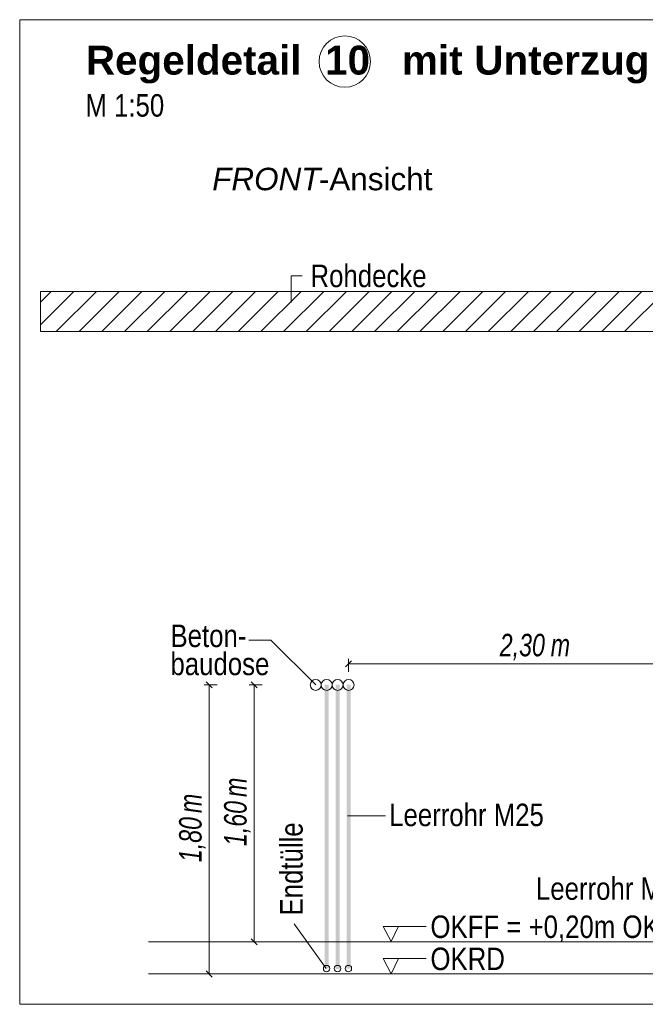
# Model space of a CAD drawing. Extents: x -620 to 300, y 62 to 1162.
# Tile 249 of 256: x 193 to 232, y 862 to 924. Entities that reach past the tile are written whole.
import ezdxf
from ezdxf.lldxf.tags import DXFTag

# ---------------------------------------------------------------- set-up
doc = ezdxf.new("R2010")
doc.units = 0
doc.layers.get('0').update_dxf_attribs({"lineweight": 13})
for name, color, linetype, lineweight, true_color in [('E_Aussparung Bemaßung-A06G955D8I', 5, 'Continuous', 9, 0x0000ff), ('E_Betonbaudose', 1, 'Continuous', 13, 0xff0000), ('E_Detail_Beschriftung', 7, 'Continuous', 13, 0x009900), ('E_Detail_Wandschraffur', 7, 'Continuous', 5, 0xc0c0c0), ('E_Leerrohr Beschriftung', 1, 'Continuous', 9, 0xff0000)]:
    doc.layers.add(name, color=color, linetype=linetype, lineweight=lineweight, true_color=true_color)
doc.layers.add('E_Detail_Linie_Text_Bem', color=7, linetype='Continuous', lineweight=13)
doc.styles.get("Standard").update_dxf_attribs({"font": 'ARIALN.TTF'})
tags = doc.linetypes.add('fein_strichliert', pattern=[4, 1, -2, 1]).pattern_tags.tags
tags[8:9] = [DXFTag(74, 4), DXFTag(75, 0), DXFTag(340, '0'), DXFTag(46, 0.0), DXFTag(50, 0.0), DXFTag(44, 0.0), DXFTag(45, 0.0)]
tags[6:7] = [DXFTag(74, 4), DXFTag(75, 0), DXFTag(340, '0'), DXFTag(46, 0.0), DXFTag(50, 0.0), DXFTag(44, 0.0), DXFTag(45, 0.0)]
tags[4:5] = [DXFTag(74, 4), DXFTag(75, 0), DXFTag(340, '0'), DXFTag(46, 0.0), DXFTag(50, 0.0), DXFTag(44, 0.0), DXFTag(45, 0.0)]
tags = doc.linetypes.add('fein_strichliert-A06G955H8I', pattern=[4, 1, -2, 1]).pattern_tags.tags
tags[8:9] = [DXFTag(74, 4), DXFTag(75, 0), DXFTag(340, '0'), DXFTag(46, 0.0), DXFTag(50, 0.0), DXFTag(44, 0.0), DXFTag(45, 0.0)]
tags[6:7] = [DXFTag(74, 4), DXFTag(75, 0), DXFTag(340, '0'), DXFTag(46, 0.0), DXFTag(50, 0.0), DXFTag(44, 0.0), DXFTag(45, 0.0)]
tags[4:5] = [DXFTag(74, 4), DXFTag(75, 0), DXFTag(340, '0'), DXFTag(46, 0.0), DXFTag(50, 0.0), DXFTag(44, 0.0), DXFTag(45, 0.0)]

# ---------------------------------------------------------------- blocks, each defined once
blk = doc.blocks.new('Referenz-A06G955I8I')
at = {"layer": 'E_Aussparung Bemaßung-A06G955D8I', "linetype": 'Continuous', "ltscale": 0.13}
for p, q in [((213.536, 883.768), (213.154, 883.386)), ((213.345, 883.877), (213.345, 883.077)), ((213.345, 883.577), (236.345, 883.577)), ((204.477, 882.452), (204.859, 882.07)), ((207.277, 882.452), (207.659, 882.07)), ((204.368, 882.261), (205.168, 882.261)), ((204.668, 864.261), (204.668, 882.261)), ((207.168, 882.261), (207.968, 882.261)), ((207.468, 866.261), (207.468, 882.261)), ((207.277, 866.452), (207.659, 866.07)), ((207.768, 866.261), (206.968, 866.261)), ((204.368, 864.261), (205.168, 864.261)), ((204.477, 864.452), (204.859, 864.07))]:
    blk.add_line(p, q, dxfattribs=at)
at = {"layer": 'E_Betonbaudose', "linetype": 'Continuous', "ltscale": 0.13}
for centre, radius in [((211.305, 882.261), 0.34), ((211.985, 882.261), 0.34), ((212.665, 882.261), 0.34), ((213.345, 882.261), 0.34), ((211.976, 864.597), 0.2), ((212.656, 864.597), 0.2), ((213.336, 864.597), 0.2)]:
    blk.add_circle(centre, radius, dxfattribs=at)
at = {"layer": 'E_Detail_Linie_Text_Bem', "linetype": 'fein_strichliert-A06G955H8I', "ltscale": 0.65}
for p, q in [((255.654, 923.689), (192.885, 923.689)), ((192.885, 923.689), (192.885, 862.372)), ((192.885, 862.372), (252.628, 862.372))]:
    blk.add_line(p, q, dxfattribs=at)
at = {"layer": 'E_Detail_Linie_Text_Bem', "color": 0, "linetype": 'Continuous', "ltscale": 0.13}
for p, q in [((209.775, 906.082), (209.775, 907.73)), ((209.775, 907.73), (210.462, 907.73)), ((207.147, 885.057), (208.506, 885.057)), ((208.506, 885.057), (211.304, 882.258)), ((213.285, 874.101), (215.641, 874.101)), ((211.951, 864.592), (209.955, 867.376)), ((216.003, 866.277), (215.494, 867.227)), ((215.494, 867.227), (218.178, 867.227)), ((216.461, 867.23), (216.003, 866.277)), ((216.003, 864.277), (215.494, 865.227)), ((215.494, 865.227), (218.178, 865.227)), ((216.461, 865.23), (216.003, 864.277))]:
    blk.add_line(p, q, dxfattribs=at)
at = {"layer": 'E_Detail_Linie_Text_Bem', "linetype": 'Continuous', "ltscale": 0.13}
for p, q in [((245.501, 906.761), (194.174, 906.761)), ((194.174, 906.761), (194.174, 904.261)), ((194.174, 904.261), (204.566, 904.261)), ((194.174, 904.261), (243.001, 904.261)), ((204.566, 904.261), (245.501, 904.261)), ((200.901, 866.261), (242.986, 866.261)), ((200.901, 864.261), (244.251, 864.261))]:
    blk.add_line(p, q, dxfattribs=at)
for points in [[(212.11, 882.287), (212.11, 864.602), (211.86, 882.286), (211.86, 864.602)], [(212.79, 882.287), (212.79, 864.571), (212.54, 882.286), (212.54, 864.571)], [(213.47, 882.287), (213.47, 864.581), (213.22, 882.286), (213.22, 864.581)]]:
    blk.add_solid(points, dxfattribs=at)
at = {"layer": 'E_Detail_Wandschraffur', "linetype": 'ByBlock', "ltscale": 0.13}
for p, q in [((194.174, 904.687), (196.248, 906.761)), ((196.576, 904.261), (199.076, 906.761)), ((199.405, 904.261), (201.905, 906.761)), ((202.233, 904.261), (204.733, 906.761)), ((205.062, 904.261), (207.562, 906.761)), ((207.89, 904.261), (210.39, 906.761)), ((210.718, 904.261), (213.218, 906.761)), ((213.547, 904.261), (216.047, 906.761)), ((216.375, 904.261), (218.875, 906.761)), ((219.204, 904.261), (221.704, 906.761)), ((222.032, 904.261), (224.532, 906.761)), ((224.861, 904.261), (227.361, 906.761)), ((227.689, 904.261), (230.189, 906.761)), ((230.517, 904.261), (233.017, 906.761))]:
    blk.add_line(p, q, dxfattribs=at)
at = {"layer": 'E_Detail_Wandschraffur', "linetype": 'fein_strichliert', "ltscale": 0.13}
for p, q in [((194.174, 906.102), (194.834, 906.761)), ((195.162, 904.261), (197.662, 906.761)), ((197.991, 904.261), (200.491, 906.761)), ((200.819, 904.261), (203.319, 906.761)), ((203.647, 904.261), (206.147, 906.761)), ((206.476, 904.261), (208.976, 906.761)), ((209.304, 904.261), (211.804, 906.761)), ((212.133, 904.261), (214.633, 906.761)), ((214.961, 904.261), (217.461, 906.761)), ((217.79, 904.261), (220.29, 906.761)), ((220.618, 904.261), (223.118, 906.761)), ((223.446, 904.261), (225.946, 906.761)), ((226.275, 904.261), (228.775, 906.761)), ((229.103, 904.261), (231.603, 906.761))]:
    blk.add_line(p, q, dxfattribs=at)
at = {"layer": 'E_Leerrohr Beschriftung', "linetype": 'Continuous', "ltscale": 0.13}
blk.add_circle((213.11, 921.081), 1.6, dxfattribs=at)
at = {"layer": 'E_Aussparung Bemaßung-A06G955D8I', "linetype": 'Continuous', "ltscale": 0.13, "char_height": 1.4, "attachment_point": 1}
for s, insert in [('{\\W0.9;\\fArial Narrow|b0|i1;2,30 }', (222.752, 885.444)), ('{\\W0.9;\\fArial Narrow|b0|i1;m}', (225.923, 885.444))]:
    blk.add_mtext(s, dxfattribs=dict(at, insert=insert))
at = {"layer": 'E_Aussparung Bemaßung-A06G955D8I', "linetype": 'Continuous', "ltscale": 0.13, "char_height": 1.4, "attachment_point": 1, "rotation": 90}
for s, insert in [('{\\W0.9;\\fArial Narrow|b0|i1;m}', (205.602, 875.282)), ('{\\W0.9;\\fArial Narrow|b0|i1;m}', (202.802, 874.282)), ('{\\W0.9;\\fArial Narrow|b0|i1;1,60 }', (205.602, 872.225)), ('{\\W0.9;\\fArial Narrow|b0|i1;1,80 }', (202.802, 871.225))]:
    blk.add_mtext(s, dxfattribs=dict(at, insert=insert))
at = {"layer": 'E_Detail_Beschriftung', "color": 1, "linetype": 'Continuous', "lineweight": 35, "ltscale": 0.35, "true_color": 0xff0000, "char_height": 1.8, "attachment_point": 1}
for s, insert in [('{\\fArial|b1|i0;Regeldetail}', (197.002, 922.069)), ('{\\fArial|b1|i0;10}', (211.886, 922.069)), ('{\\fArial|b1|i0;mit}', (216.669, 922.069)), ('{\\fArial|b1|i0;Unterzug}', (221.169, 922.069))]:
    blk.add_mtext(s, dxfattribs=dict(at, insert=insert))
at = {"layer": 'E_Detail_Beschriftung', "linetype": 'Continuous', "ltscale": 0.13, "char_height": 1.4, "attachment_point": 1}
for s, insert in [('{\\fArial Narrow;M 1:50}', (196.972, 919.052)), ('{\\fArial Narrow;Rohdecke}', (210.978, 908.433)), ('{\\fArial Narrow;Beton-}', (202.265, 886.02)), ('{\\fArial Narrow;baudose}', (202.265, 884.27)), ('{\\fArial Narrow;Leerrohr M25}', (215.871, 874.866)), ('{\\fArial Narrow;Leerrohr M25}', (225.007, 870.279)), ('{\\fArial Narrow;OKFF = +0,20m OKRD}', (218.441, 867.902)), ('{\\fArial Narrow;OKRD}', (218.441, 865.902))]:
    blk.add_mtext(s, dxfattribs=dict(at, insert=insert))
at = {"layer": 'E_Detail_Beschriftung', "linetype": 'Continuous', "lineweight": -2, "ltscale": 0.25, "char_height": 1.4, "attachment_point": 1}
for s, insert in [('{\\fArial|b0|i1;FRONT}', (204.862, 914.467)), ('{\\fArial;-Ansicht}', (211.498, 914.467))]:
    blk.add_mtext(s, dxfattribs=dict(at, insert=insert))
at = {"layer": 'E_Detail_Beschriftung', "linetype": 'Continuous', "ltscale": 0.13, "insert": (209.09, 867.905), "char_height": 1.4, "attachment_point": 1, "rotation": 90}
blk.add_mtext('{\\fArial Narrow;Endtülle}', dxfattribs=at)

msp = doc.modelspace()

# ---------------------------------------------------------------- block references
at = {"color": 8, "lineweight": 25, "ltscale": 0.25, "true_color": 0x808080}
msp.add_blockref('Referenz-A06G955I8I', (0, 0), dxfattribs=at)

doc.saveas('drawing.dxf')
